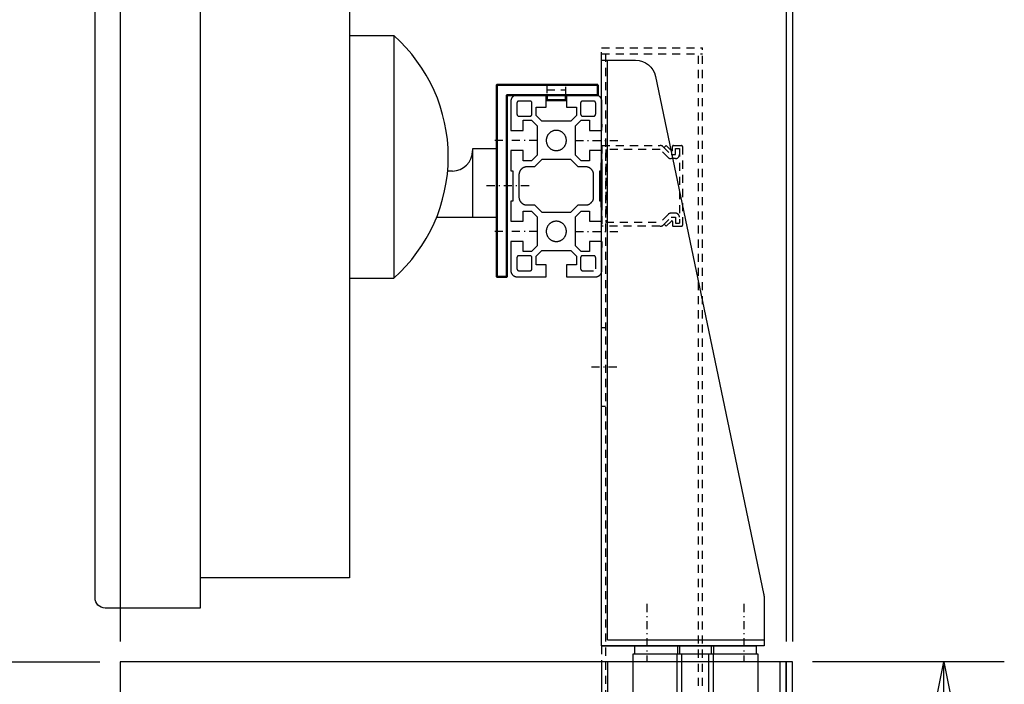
# Model space of a CAD drawing. Extents: x -10367 to -4247, y -676 to 3599.
# Tile 8 of 18: x -7486 to -6999, y 1975 to 2304. Entities that reach past the tile are written whole.
import ezdxf
from ezdxf.enums import TextEntityAlignment as Align

# ---------------------------------------------------------------- set-up
doc = ezdxf.new("R2010")
doc.units = 0
doc.header["$MEASUREMENT"] = 0
doc.linetypes.add('DASHDOT', pattern=[8.5, 4, -2, 0.5, -2])
doc.linetypes.add('HIDDEN', pattern=[7, 4, -3])
doc.layers.get('0').update_dxf_attribs({"linetype": 'CONTINUOUS'})
for name, color, linetype in [('DIM49', 4, 'CONTINUOUS'), ('LE_HIDDEN', 7, 'CONTINUOUS'), ('LE_MIDDLE', 7, 'CONTINUOUS'), ('TXT_DIM49', 2, 'CONTINUOUS')]:
    doc.layers.add(name, color=color, linetype=linetype)
doc.layers.add('LE_ALL', color=7, linetype='CONTINUOUS', lineweight=50)

# ---------------------------------------------------------------- blocks, each defined once
blk = doc.blocks.new('_D6', base_point=(-7436.7, 1986.21))
at = {"layer": 'DIM49', "color": 1}
for p, q in [((-7436.7, 2766.21), (-7436.7, 1996.21)), ((-7106.7, 2766.21), (-7106.7, 1996.21)), ((-7436.7, 2736.21), (-7406.7, 2742.21)), ((-7406.7, 2742.21), (-7406.7, 2730.21)), ((-7136.7, 2730.21), (-7136.7, 2742.21)), ((-7136.7, 2742.21), (-7106.7, 2736.21)), ((-7408.2, 2739.21), (-7420.2, 2739.21)), ((-7135.2, 2739.21), (-7123.2, 2739.21)), ((-7406.7, 2730.21), (-7436.7, 2736.21)), ((-7408.2, 2736.21), (-7435.2, 2736.21)), ((-7408.2, 2733.21), (-7420.2, 2733.21)), ((-7406.7, 2736.21), (-7136.7, 2736.21)), ((-7106.7, 2736.21), (-7136.7, 2730.21)), ((-7135.2, 2736.21), (-7108.2, 2736.21)), ((-7135.2, 2733.21), (-7123.2, 2733.21))]:
    blk.add_line(p, q, dxfattribs=at)
at = {"layer": 'TXT_DIM49', "width": 0.596}
blk.add_text('330', height=37.5, rotation=360, dxfattribs=at).set_placement((-7303.21, 2758.71), align=Align.CENTER)
blk = doc.blocks.new('_D7', base_point=(-7106.7, 1986.21))
at = {"layer": 'DIM49', "color": 1}
for p, q in [((-7106.7, 2766.21), (-7106.7, 1996.21)), ((-7103.7, 2766.21), (-7103.7, 1996.21)), ((-7106.7, 2736.21), (-7136.7, 2742.21)), ((-7136.7, 2742.21), (-7136.7, 2730.21)), ((-7073.7, 2742.21), (-7103.7, 2736.21)), ((-7073.7, 2730.21), (-7073.7, 2742.21)), ((-7135.2, 2739.21), (-7123.2, 2739.21)), ((-7075.2, 2739.21), (-7087.2, 2739.21)), ((-7136.7, 2736.21), (-7196.7, 2736.21)), ((-7136.7, 2730.21), (-7106.7, 2736.21)), ((-7135.2, 2736.21), (-7108.2, 2736.21)), ((-7135.2, 2733.21), (-7123.2, 2733.21)), ((-7106.7, 2736.21), (-7103.7, 2736.21)), ((-7103.7, 2736.21), (-7073.7, 2730.21)), ((-7075.2, 2736.21), (-7102.2, 2736.21)), ((-7075.2, 2733.21), (-7087.2, 2733.21)), ((-7073.7, 2736.21), (-7013.7, 2736.21))]:
    blk.add_line(p, q, dxfattribs=at)
at = {"layer": 'TXT_DIM49', "width": 0.596}
blk.add_text('3', height=37.5, rotation=360, dxfattribs=at).set_placement((-7034.75, 2758.71), align=Align.CENTER)
blk = doc.blocks.new('_D10', base_point=(-7436.7, 1966.61))
at = {"layer": 'DIM49', "color": 1}
blk.add_line((-8324.7, 1986.21), (-7446.7, 1986.21), dxfattribs=at)
blk = doc.blocks.new('_D11', base_point=(-7103.7, 1412.01))
at = {"layer": 'DIM49', "color": 1}
for p, q in [((-6998.7, 1986.21), (-7093.7, 1986.21)), ((-7034.7, 1956.21), (-7028.7, 1986.21)), ((-7028.7, 1986.21), (-7022.7, 1956.21)), ((-7028.7, 1957.71), (-7028.7, 1984.71)), ((-7031.7, 1957.71), (-7031.7, 1969.71)), ((-7025.7, 1957.71), (-7025.7, 1969.71)), ((-7022.7, 1956.21), (-7034.7, 1956.21)), ((-7028.7, 1442.01), (-7028.7, 1956.21)), ((-7028.7, 1412.01), (-7034.7, 1442.01)), ((-7034.7, 1442.01), (-7022.7, 1442.01)), ((-7031.7, 1440.51), (-7031.7, 1428.51)), ((-7022.7, 1442.01), (-7028.7, 1412.01)), ((-7028.7, 1440.51), (-7028.7, 1413.51)), ((-7025.7, 1440.51), (-7025.7, 1428.51)), ((-6998.7, 1412.01), (-7093.7, 1412.01))]:
    blk.add_line(p, q, dxfattribs=at)
at = {"layer": 'TXT_DIM49', "width": 0.535}
blk.add_text('574,2', height=37.5, rotation=90, dxfattribs=at).set_placement((-7051.2, 1650.93), align=Align.CENTER)

msp = doc.modelspace()

# ---------------------------------------------------------------- linework, layer by layer
for p, q in [((-7323.12, 2296.21), (-7323.12, 2176.21)), ((-7323.12, 2296.21), (-7301.12, 2296.21)), ((-7195.2, 1997.01), (-7195.2, 2284.01)), ((-7198.12, 2249.31), (-7198.12, 2254.31)), ((-7198.12, 2252.31), (-7198.12, 2250.86)), ((-7262.12, 2240.21), (-7262.12, 2206.21)), ((-7250.12, 2240.21), (-7262.12, 2240.21)), ((-7272.12, 2229.19), (-7274.43, 2229.19)), ((-7262.12, 2206.21), (-7279.95, 2206.21)), ((-7250.12, 2206.21), (-7262.12, 2206.21)), ((-7195.2, 1997.01), (-7117.7, 1997.01)), ((-7198.2, 1994.01), (-7121.6, 1994.01)), ((-7181.8, 1990.01), (-7181.8, 1994.01)), ((-7160.63, 1994.01), (-7160.63, 1990.01)), ((-7159.57, 1994.01), (-7159.57, 1990.01)), ((-7143.83, 1994.01), (-7143.83, 1990.01)), ((-7142.76, 1994.01), (-7142.76, 1990.01)), ((-7121.6, 1994.01), (-7121.6, 1990.01)), ((-7195.2, 1986.21), (-7195.2, 1415.01)), ((-7160.7, 1433.51), (-7160.7, 1990.01)), ((-7158.4, 1433.51), (-7158.4, 1990.01)), ((-7144.99, 1433.51), (-7144.99, 1990.01)), ((-7142.7, 1433.51), (-7142.7, 1990.01)), ((-7109.7, 1415.01), (-7109.7, 1986.21))]:
    msp.add_line(p, q)
for points in [[(-7449.12, 2454.61, -0.414214), (-7444.12, 2459.61), (-7397.12, 2459.61), (-7397.12, 2012.81), (-7444.12, 2012.81, -0.414214), (-7449.12, 2017.81), (-7449.12, 2454.61)], [(-7323.12, 2176.21), (-7301.12, 2176.21, 0.45), (-7301.12, 2296.21), (-7301.12, 2176.21)], [(-7117.7, 2017.97), (-7117.7, 1994.01), (-7198.2, 1994.01), (-7198.2, 2284.01), (-7181.32, 2284.01, -0.35496), (-7171.53, 2276.06), (-7117.91, 2020.02, -0.051658), (-7117.7, 2017.97)], [(-7198.2, 1986.21), (-7198.2, 1412.01), (-7106.7, 1412.01), (-7106.7, 1986.21), (-7106.7, 1361.21), (-7463.46, 1403.44, -0.380108), (-7476.7, 1418.34), (-7476.7, 1466.61), (-7106.7, 1466.61)]]:
    msp.add_lwpolyline(points, format="xyb")
for points in [[(-7397.12, 2444.61), (-7323.12, 2444.61), (-7323.12, 2027.81), (-7397.12, 2027.81)], [(-7240.12, 2266.81), (-7240.26, 2266.81), (-7240.39, 2266.8), (-7240.52, 2266.78), (-7240.66, 2266.76), (-7240.79, 2266.73), (-7240.92, 2266.7), (-7241.05, 2266.66), (-7241.18, 2266.62), (-7241.3, 2266.57), (-7241.42, 2266.51), (-7241.54, 2266.45), (-7241.66, 2266.39), (-7241.77, 2266.31), (-7241.88, 2266.24), (-7241.99, 2266.16), (-7242.09, 2266.07), (-7242.19, 2265.98), (-7242.29, 2265.88), (-7242.38, 2265.78), (-7242.47, 2265.68), (-7242.55, 2265.57), (-7242.62, 2265.46), (-7242.7, 2265.35), (-7242.76, 2265.23), (-7242.82, 2265.11), (-7242.88, 2264.99), (-7242.93, 2264.86), (-7242.97, 2264.74), (-7243.01, 2264.61), (-7243.05, 2264.48), (-7243.07, 2264.35), (-7243.09, 2264.21), (-7243.11, 2264.08), (-7243.12, 2263.94), (-7243.12, 2263.81), (-7243.12, 2249.31), (-7237.12, 2249.31), (-7237.12, 2254.36), (-7232.92, 2254.36), (-7230.12, 2251.56), (-7230.12, 2237.06), (-7232.92, 2234.26), (-7237.12, 2234.26), (-7237.12, 2239.31), (-7243.12, 2239.31), (-7243.12, 2229.31), (-7242.12, 2229.31), (-7242.12, 2214.31), (-7243.12, 2214.31), (-7243.12, 2204.31), (-7237.12, 2204.31), (-7237.12, 2209.36), (-7232.92, 2209.36), (-7230.12, 2206.56), (-7230.12, 2192.06), (-7232.92, 2189.26), (-7237.12, 2189.26), (-7237.12, 2194.31), (-7243.12, 2194.31), (-7243.12, 2179.81), (-7243.12, 2179.68), (-7243.11, 2179.54), (-7243.09, 2179.41), (-7243.07, 2179.27), (-7243.05, 2179.14), (-7243.01, 2179.01), (-7242.97, 2178.88), (-7242.93, 2178.76), (-7242.88, 2178.63), (-7242.82, 2178.51), (-7242.76, 2178.39), (-7242.7, 2178.27), (-7242.62, 2178.16), (-7242.55, 2178.05), (-7242.47, 2177.94), (-7242.38, 2177.84), (-7242.29, 2177.74), (-7242.19, 2177.64), (-7242.09, 2177.55), (-7241.99, 2177.46), (-7241.88, 2177.38), (-7241.77, 2177.31), (-7241.66, 2177.23), (-7241.54, 2177.17), (-7241.42, 2177.11), (-7241.3, 2177.05), (-7241.18, 2177), (-7241.05, 2176.96), (-7240.92, 2176.92), (-7240.79, 2176.89), (-7240.66, 2176.86), (-7240.52, 2176.84), (-7240.39, 2176.82), (-7240.26, 2176.81), (-7240.12, 2176.81), (-7225.62, 2176.81), (-7225.62, 2182.81), (-7230.67, 2182.81), (-7230.67, 2187.01), (-7227.87, 2189.81), (-7213.37, 2189.81), (-7210.57, 2187.01), (-7210.57, 2182.81), (-7215.62, 2182.81), (-7215.62, 2176.81), (-7201.12, 2176.81), (-7200.99, 2176.81), (-7200.85, 2176.82), (-7200.72, 2176.84), (-7200.59, 2176.86), (-7200.45, 2176.89), (-7200.32, 2176.92), (-7200.19, 2176.96), (-7200.07, 2177), (-7199.94, 2177.05), (-7199.82, 2177.11), (-7199.7, 2177.17), (-7199.58, 2177.23), (-7199.47, 2177.31), (-7199.36, 2177.38), (-7199.25, 2177.46), (-7199.15, 2177.55), (-7199.05, 2177.64), (-7198.95, 2177.74), (-7198.86, 2177.84), (-7198.78, 2177.94), (-7198.69, 2178.05), (-7198.62, 2178.16), (-7198.55, 2178.27), (-7198.48, 2178.39), (-7198.42, 2178.51), (-7198.36, 2178.63), (-7198.31, 2178.76), (-7198.27, 2178.88), (-7198.23, 2179.01), (-7198.2, 2179.14), (-7198.17, 2179.27), (-7198.15, 2179.41), (-7198.13, 2179.54), (-7198.12, 2179.68), (-7198.12, 2179.81), (-7198.12, 2194.31), (-7204.12, 2194.31), (-7204.12, 2189.26), (-7208.32, 2189.26), (-7211.12, 2192.06), (-7211.12, 2206.56), (-7208.32, 2209.36), (-7204.12, 2209.36), (-7204.12, 2204.31), (-7198.12, 2204.31), (-7198.12, 2214.31), (-7199.12, 2214.31), (-7199.12, 2229.31), (-7198.12, 2229.31), (-7198.12, 2239.31), (-7204.12, 2239.31), (-7204.12, 2234.26), (-7208.32, 2234.26), (-7211.12, 2237.06), (-7211.12, 2251.56), (-7208.32, 2254.36), (-7204.12, 2254.36), (-7204.12, 2249.31), (-7198.12, 2249.31), (-7198.12, 2263.81), (-7198.12, 2263.94), (-7198.13, 2264.08), (-7198.15, 2264.21), (-7198.17, 2264.35), (-7198.2, 2264.48), (-7198.23, 2264.61), (-7198.27, 2264.74), (-7198.31, 2264.86), (-7198.36, 2264.99), (-7198.42, 2265.11), (-7198.48, 2265.23), (-7198.55, 2265.35), (-7198.62, 2265.46), (-7198.69, 2265.57), (-7198.78, 2265.68), (-7198.86, 2265.78), (-7198.95, 2265.88), (-7199.05, 2265.98), (-7199.15, 2266.07), (-7199.25, 2266.16), (-7199.36, 2266.24), (-7199.47, 2266.31), (-7199.58, 2266.39), (-7199.7, 2266.45), (-7199.82, 2266.51), (-7199.94, 2266.57), (-7200.07, 2266.62), (-7200.19, 2266.66), (-7200.32, 2266.7), (-7200.45, 2266.73), (-7200.59, 2266.76), (-7200.72, 2266.78), (-7200.85, 2266.8), (-7200.99, 2266.81), (-7201.12, 2266.81), (-7215.62, 2266.81), (-7215.62, 2260.81), (-7210.57, 2260.81), (-7210.57, 2256.61), (-7213.37, 2253.81), (-7227.87, 2253.81), (-7230.67, 2256.61), (-7230.67, 2260.81), (-7225.62, 2260.81), (-7225.62, 2266.81), (-7240.21, 2266.81)], [(-7233.67, 2256.36), (-7233.63, 2256.36), (-7233.58, 2256.36), (-7233.54, 2256.37), (-7233.49, 2256.38), (-7233.45, 2256.38), (-7233.41, 2256.4), (-7233.36, 2256.41), (-7233.32, 2256.42), (-7233.28, 2256.44), (-7233.24, 2256.46), (-7233.2, 2256.48), (-7233.16, 2256.5), (-7233.12, 2256.53), (-7233.08, 2256.55), (-7233.05, 2256.58), (-7233.01, 2256.61), (-7232.98, 2256.64), (-7232.95, 2256.67), (-7232.92, 2256.7), (-7232.89, 2256.74), (-7232.86, 2256.77), (-7232.84, 2256.81), (-7232.81, 2256.85), (-7232.79, 2256.89), (-7232.77, 2256.93), (-7232.75, 2256.97), (-7232.73, 2257.01), (-7232.72, 2257.05), (-7232.71, 2257.09), (-7232.7, 2257.14), (-7232.69, 2257.18), (-7232.68, 2257.23), (-7232.68, 2257.27), (-7232.67, 2257.31), (-7232.67, 2257.36), (-7232.67, 2262.81), (-7232.67, 2262.85), (-7232.68, 2262.9), (-7232.68, 2262.94), (-7232.69, 2262.99), (-7232.7, 2263.03), (-7232.71, 2263.08), (-7232.72, 2263.12), (-7232.73, 2263.16), (-7232.75, 2263.2), (-7232.77, 2263.24), (-7232.79, 2263.28), (-7232.81, 2263.32), (-7232.84, 2263.36), (-7232.86, 2263.4), (-7232.89, 2263.43), (-7232.92, 2263.47), (-7232.95, 2263.5), (-7232.98, 2263.53), (-7233.01, 2263.56), (-7233.05, 2263.59), (-7233.08, 2263.62), (-7233.12, 2263.64), (-7233.16, 2263.67), (-7233.2, 2263.69), (-7233.24, 2263.71), (-7233.28, 2263.73), (-7233.32, 2263.75), (-7233.36, 2263.76), (-7233.41, 2263.77), (-7233.45, 2263.78), (-7233.49, 2263.79), (-7233.54, 2263.8), (-7233.58, 2263.81), (-7233.63, 2263.81), (-7233.67, 2263.81), (-7239.12, 2263.81), (-7239.17, 2263.81), (-7239.21, 2263.81), (-7239.26, 2263.8), (-7239.3, 2263.79), (-7239.34, 2263.78), (-7239.39, 2263.77), (-7239.43, 2263.76), (-7239.47, 2263.75), (-7239.51, 2263.73), (-7239.56, 2263.71), (-7239.6, 2263.69), (-7239.63, 2263.67), (-7239.67, 2263.64), (-7239.71, 2263.62), (-7239.74, 2263.59), (-7239.78, 2263.56), (-7239.81, 2263.53), (-7239.84, 2263.5), (-7239.87, 2263.47), (-7239.9, 2263.43), (-7239.93, 2263.4), (-7239.96, 2263.36), (-7239.98, 2263.32), (-7240, 2263.28), (-7240.02, 2263.24), (-7240.04, 2263.2), (-7240.06, 2263.16), (-7240.07, 2263.12), (-7240.09, 2263.08), (-7240.1, 2263.03), (-7240.11, 2262.99), (-7240.11, 2262.94), (-7240.12, 2262.9), (-7240.12, 2262.85), (-7240.12, 2262.81), (-7240.12, 2257.36), (-7240.12, 2257.31), (-7240.12, 2257.27), (-7240.11, 2257.23), (-7240.11, 2257.18), (-7240.1, 2257.14), (-7240.09, 2257.09), (-7240.07, 2257.05), (-7240.06, 2257.01), (-7240.04, 2256.97), (-7240.02, 2256.93), (-7240, 2256.89), (-7239.98, 2256.85), (-7239.96, 2256.81), (-7239.93, 2256.77), (-7239.9, 2256.74), (-7239.87, 2256.7), (-7239.84, 2256.67), (-7239.81, 2256.64), (-7239.78, 2256.61), (-7239.74, 2256.58), (-7239.71, 2256.55), (-7239.67, 2256.53), (-7239.63, 2256.5), (-7239.6, 2256.48), (-7239.56, 2256.46), (-7239.51, 2256.44), (-7239.47, 2256.42), (-7239.43, 2256.41), (-7239.39, 2256.4), (-7239.34, 2256.38), (-7239.3, 2256.38), (-7239.26, 2256.37), (-7239.21, 2256.36), (-7239.17, 2256.36), (-7239.12, 2256.36), (-7233.67, 2256.36)], [(-7202.12, 2256.36), (-7202.08, 2256.36), (-7202.03, 2256.36), (-7201.99, 2256.37), (-7201.94, 2256.38), (-7201.9, 2256.38), (-7201.86, 2256.4), (-7201.81, 2256.41), (-7201.77, 2256.42), (-7201.73, 2256.44), (-7201.69, 2256.46), (-7201.65, 2256.48), (-7201.61, 2256.5), (-7201.57, 2256.53), (-7201.53, 2256.55), (-7201.5, 2256.58), (-7201.46, 2256.61), (-7201.43, 2256.64), (-7201.4, 2256.67), (-7201.37, 2256.7), (-7201.34, 2256.74), (-7201.31, 2256.77), (-7201.29, 2256.81), (-7201.26, 2256.85), (-7201.24, 2256.89), (-7201.22, 2256.93), (-7201.2, 2256.97), (-7201.18, 2257.01), (-7201.17, 2257.05), (-7201.16, 2257.09), (-7201.15, 2257.14), (-7201.14, 2257.18), (-7201.13, 2257.23), (-7201.13, 2257.27), (-7201.12, 2257.31), (-7201.12, 2257.36), (-7201.12, 2262.81), (-7201.12, 2262.85), (-7201.13, 2262.9), (-7201.13, 2262.94), (-7201.14, 2262.99), (-7201.15, 2263.03), (-7201.16, 2263.08), (-7201.17, 2263.12), (-7201.18, 2263.16), (-7201.2, 2263.2), (-7201.22, 2263.24), (-7201.24, 2263.28), (-7201.26, 2263.32), (-7201.29, 2263.36), (-7201.31, 2263.4), (-7201.34, 2263.43), (-7201.37, 2263.47), (-7201.4, 2263.5), (-7201.43, 2263.53), (-7201.46, 2263.56), (-7201.5, 2263.59), (-7201.53, 2263.62), (-7201.57, 2263.64), (-7201.61, 2263.67), (-7201.65, 2263.69), (-7201.69, 2263.71), (-7201.73, 2263.73), (-7201.77, 2263.75), (-7201.81, 2263.76), (-7201.86, 2263.77), (-7201.9, 2263.78), (-7201.94, 2263.79), (-7201.99, 2263.8), (-7202.03, 2263.81), (-7202.08, 2263.81), (-7202.12, 2263.81), (-7207.57, 2263.81), (-7207.62, 2263.81), (-7207.66, 2263.81), (-7207.71, 2263.8), (-7207.75, 2263.79), (-7207.79, 2263.78), (-7207.84, 2263.77), (-7207.88, 2263.76), (-7207.92, 2263.75), (-7207.96, 2263.73), (-7208.01, 2263.71), (-7208.05, 2263.69), (-7208.08, 2263.67), (-7208.12, 2263.64), (-7208.16, 2263.62), (-7208.19, 2263.59), (-7208.23, 2263.56), (-7208.26, 2263.53), (-7208.29, 2263.5), (-7208.32, 2263.47), (-7208.35, 2263.43), (-7208.38, 2263.4), (-7208.41, 2263.36), (-7208.43, 2263.32), (-7208.45, 2263.28), (-7208.47, 2263.24), (-7208.49, 2263.2), (-7208.51, 2263.16), (-7208.52, 2263.12), (-7208.54, 2263.08), (-7208.55, 2263.03), (-7208.56, 2262.99), (-7208.56, 2262.94), (-7208.57, 2262.9), (-7208.57, 2262.85), (-7208.57, 2262.81), (-7208.57, 2257.36), (-7208.57, 2257.31), (-7208.57, 2257.27), (-7208.56, 2257.23), (-7208.56, 2257.18), (-7208.55, 2257.14), (-7208.54, 2257.09), (-7208.52, 2257.05), (-7208.51, 2257.01), (-7208.49, 2256.97), (-7208.47, 2256.93), (-7208.45, 2256.89), (-7208.43, 2256.85), (-7208.41, 2256.81), (-7208.38, 2256.77), (-7208.35, 2256.74), (-7208.32, 2256.7), (-7208.29, 2256.67), (-7208.26, 2256.64), (-7208.23, 2256.61), (-7208.19, 2256.58), (-7208.16, 2256.55), (-7208.12, 2256.53), (-7208.08, 2256.5), (-7208.05, 2256.48), (-7208.01, 2256.46), (-7207.96, 2256.44), (-7207.92, 2256.42), (-7207.88, 2256.41), (-7207.84, 2256.4), (-7207.79, 2256.38), (-7207.75, 2256.38), (-7207.71, 2256.37), (-7207.66, 2256.36), (-7207.62, 2256.36), (-7207.57, 2256.36), (-7202.12, 2256.36)], [(-7220.62, 2249.31), (-7220.86, 2249.3), (-7221.09, 2249.29), (-7221.32, 2249.26), (-7221.55, 2249.22), (-7221.78, 2249.17), (-7222.01, 2249.11), (-7222.23, 2249.04), (-7222.45, 2248.96), (-7222.67, 2248.87), (-7222.88, 2248.77), (-7223.09, 2248.66), (-7223.29, 2248.54), (-7223.48, 2248.41), (-7223.67, 2248.27), (-7223.86, 2248.12), (-7224.03, 2247.97), (-7224.2, 2247.8), (-7224.36, 2247.63), (-7224.51, 2247.45), (-7224.65, 2247.27), (-7224.79, 2247.08), (-7224.91, 2246.88), (-7225.03, 2246.67), (-7225.13, 2246.46), (-7225.23, 2246.25), (-7225.32, 2246.03), (-7225.39, 2245.81), (-7225.46, 2245.59), (-7225.51, 2245.36), (-7225.55, 2245.13), (-7225.59, 2244.89), (-7225.61, 2244.66), (-7225.62, 2244.43), (-7225.62, 2244.19), (-7225.61, 2243.96), (-7225.59, 2243.73), (-7225.55, 2243.49), (-7225.51, 2243.26), (-7225.46, 2243.03), (-7225.39, 2242.81), (-7225.32, 2242.59), (-7225.23, 2242.37), (-7225.13, 2242.16), (-7225.03, 2241.95), (-7224.91, 2241.74), (-7224.79, 2241.54), (-7224.65, 2241.35), (-7224.51, 2241.17), (-7224.36, 2240.99), (-7224.2, 2240.82), (-7224.03, 2240.65), (-7223.86, 2240.5), (-7223.67, 2240.35), (-7223.48, 2240.21), (-7223.29, 2240.08), (-7223.09, 2239.96), (-7222.88, 2239.85), (-7222.67, 2239.75), (-7222.45, 2239.66), (-7222.23, 2239.58), (-7222.01, 2239.51), (-7221.78, 2239.45), (-7221.55, 2239.4), (-7221.32, 2239.36), (-7221.09, 2239.33), (-7220.86, 2239.32), (-7220.39, 2239.32), (-7220.15, 2239.33), (-7219.92, 2239.36), (-7219.69, 2239.4), (-7219.46, 2239.45), (-7219.23, 2239.51), (-7219.01, 2239.58), (-7218.79, 2239.66), (-7218.57, 2239.75), (-7218.36, 2239.85), (-7218.16, 2239.96), (-7217.95, 2240.08), (-7217.76, 2240.21), (-7217.57, 2240.35), (-7217.39, 2240.5), (-7217.21, 2240.65), (-7217.04, 2240.82), (-7216.88, 2240.99), (-7216.73, 2241.17), (-7216.59, 2241.35), (-7216.46, 2241.54), (-7216.33, 2241.74), (-7216.22, 2241.95), (-7216.11, 2242.16), (-7216.01, 2242.37), (-7215.93, 2242.59), (-7215.85, 2242.81), (-7215.79, 2243.03), (-7215.73, 2243.26), (-7215.69, 2243.49), (-7215.66, 2243.73), (-7215.63, 2243.96), (-7215.62, 2244.19), (-7215.62, 2244.43), (-7215.63, 2244.66), (-7215.66, 2244.89), (-7215.69, 2245.13), (-7215.73, 2245.36), (-7215.79, 2245.59), (-7215.85, 2245.81), (-7215.93, 2246.03), (-7216.01, 2246.25), (-7216.11, 2246.46), (-7216.22, 2246.67), (-7216.33, 2246.88), (-7216.46, 2247.08), (-7216.59, 2247.27), (-7216.73, 2247.45), (-7216.88, 2247.63), (-7217.04, 2247.8), (-7217.21, 2247.97), (-7217.39, 2248.12), (-7217.57, 2248.27), (-7217.76, 2248.41), (-7217.95, 2248.54), (-7218.16, 2248.66), (-7218.36, 2248.77), (-7218.57, 2248.87), (-7218.79, 2248.96), (-7219.01, 2249.04), (-7219.23, 2249.11), (-7219.46, 2249.17), (-7219.69, 2249.22), (-7219.92, 2249.26), (-7220.15, 2249.29), (-7220.39, 2249.3), (-7220.62, 2249.31)], [(-7231.4, 2231.26), (-7235.12, 2231.26), (-7235.3, 2231.26), (-7235.48, 2231.24), (-7235.66, 2231.22), (-7235.84, 2231.2), (-7236.01, 2231.16), (-7236.19, 2231.12), (-7236.36, 2231.06), (-7236.53, 2231), (-7236.69, 2230.94), (-7236.86, 2230.86), (-7237.02, 2230.78), (-7237.17, 2230.69), (-7237.32, 2230.6), (-7237.47, 2230.5), (-7237.62, 2230.39), (-7237.75, 2230.27), (-7237.89, 2230.15), (-7238.01, 2230.02), (-7238.13, 2229.89), (-7238.25, 2229.75), (-7238.36, 2229.61), (-7238.46, 2229.46), (-7238.55, 2229.31), (-7238.64, 2229.16), (-7238.73, 2229), (-7238.8, 2228.83), (-7238.87, 2228.67), (-7238.93, 2228.5), (-7238.98, 2228.32), (-7239.02, 2228.15), (-7239.06, 2227.97), (-7239.08, 2227.8), (-7239.11, 2227.62), (-7239.12, 2227.44), (-7239.12, 2227.26), (-7239.12, 2216.36), (-7239.12, 2216.18), (-7239.11, 2216), (-7239.08, 2215.82), (-7239.06, 2215.65), (-7239.02, 2215.47), (-7238.98, 2215.3), (-7238.93, 2215.12), (-7238.87, 2214.95), (-7238.8, 2214.79), (-7238.73, 2214.62), (-7238.64, 2214.46), (-7238.55, 2214.31), (-7238.46, 2214.16), (-7238.36, 2214.01), (-7238.25, 2213.87), (-7238.13, 2213.73), (-7238.01, 2213.6), (-7237.89, 2213.47), (-7237.75, 2213.35), (-7237.62, 2213.23), (-7237.47, 2213.12), (-7237.32, 2213.02), (-7237.17, 2212.93), (-7237.02, 2212.84), (-7236.86, 2212.76), (-7236.69, 2212.68), (-7236.53, 2212.61), (-7236.36, 2212.56), (-7236.19, 2212.5), (-7236.01, 2212.46), (-7235.84, 2212.42), (-7235.66, 2212.4), (-7235.48, 2212.38), (-7235.3, 2212.36), (-7235.12, 2212.36), (-7231.4, 2212.36), (-7227.85, 2208.81), (-7213.4, 2208.81), (-7209.85, 2212.36), (-7206.12, 2212.36), (-7205.94, 2212.36), (-7205.76, 2212.38), (-7205.58, 2212.4), (-7205.41, 2212.42), (-7205.23, 2212.46), (-7205.06, 2212.5), (-7204.89, 2212.56), (-7204.72, 2212.61), (-7204.55, 2212.68), (-7204.39, 2212.76), (-7204.23, 2212.84), (-7204.07, 2212.93), (-7203.92, 2213.02), (-7203.77, 2213.12), (-7203.63, 2213.23), (-7203.49, 2213.35), (-7203.36, 2213.47), (-7203.23, 2213.6), (-7203.11, 2213.73), (-7202.99, 2213.87), (-7202.89, 2214.01), (-7202.78, 2214.16), (-7202.69, 2214.31), (-7202.6, 2214.46), (-7202.52, 2214.62), (-7202.44, 2214.79), (-7202.38, 2214.95), (-7202.32, 2215.12), (-7202.27, 2215.3), (-7202.22, 2215.47), (-7202.19, 2215.65), (-7202.16, 2215.82), (-7202.14, 2216), (-7202.13, 2216.18), (-7202.12, 2216.36), (-7202.12, 2227.26), (-7202.13, 2227.44), (-7202.14, 2227.62), (-7202.16, 2227.8), (-7202.19, 2227.97), (-7202.22, 2228.15), (-7202.27, 2228.32), (-7202.32, 2228.5), (-7202.38, 2228.67), (-7202.44, 2228.83), (-7202.52, 2229), (-7202.6, 2229.16), (-7202.69, 2229.31), (-7202.78, 2229.46), (-7202.89, 2229.61), (-7202.99, 2229.75), (-7203.11, 2229.89), (-7203.23, 2230.02), (-7203.36, 2230.15), (-7203.49, 2230.27), (-7203.63, 2230.39), (-7203.77, 2230.5), (-7203.92, 2230.6), (-7204.07, 2230.69), (-7204.23, 2230.78), (-7204.39, 2230.86), (-7204.55, 2230.94), (-7204.72, 2231), (-7204.89, 2231.06), (-7205.06, 2231.12), (-7205.23, 2231.16), (-7205.41, 2231.2), (-7205.58, 2231.22), (-7205.76, 2231.24), (-7205.94, 2231.26), (-7206.12, 2231.26), (-7209.85, 2231.26), (-7213.4, 2234.81), (-7227.85, 2234.81), (-7231.4, 2231.26)], [(-7220.62, 2204.31), (-7220.86, 2204.3), (-7221.09, 2204.29), (-7221.32, 2204.26), (-7221.55, 2204.22), (-7221.78, 2204.17), (-7222.01, 2204.11), (-7222.23, 2204.04), (-7222.45, 2203.96), (-7222.67, 2203.87), (-7222.88, 2203.77), (-7223.09, 2203.66), (-7223.29, 2203.54), (-7223.48, 2203.41), (-7223.67, 2203.27), (-7223.86, 2203.12), (-7224.03, 2202.97), (-7224.2, 2202.8), (-7224.36, 2202.63), (-7224.51, 2202.45), (-7224.65, 2202.27), (-7224.79, 2202.08), (-7224.91, 2201.88), (-7225.03, 2201.67), (-7225.13, 2201.46), (-7225.23, 2201.25), (-7225.32, 2201.03), (-7225.39, 2200.81), (-7225.46, 2200.59), (-7225.51, 2200.36), (-7225.55, 2200.13), (-7225.59, 2199.89), (-7225.61, 2199.66), (-7225.62, 2199.43), (-7225.62, 2199.19), (-7225.61, 2198.96), (-7225.59, 2198.73), (-7225.55, 2198.49), (-7225.51, 2198.26), (-7225.46, 2198.03), (-7225.39, 2197.81), (-7225.32, 2197.59), (-7225.23, 2197.37), (-7225.13, 2197.16), (-7225.03, 2196.95), (-7224.91, 2196.74), (-7224.79, 2196.54), (-7224.65, 2196.35), (-7224.51, 2196.17), (-7224.36, 2195.99), (-7224.2, 2195.82), (-7224.03, 2195.65), (-7223.86, 2195.5), (-7223.67, 2195.35), (-7223.48, 2195.21), (-7223.29, 2195.08), (-7223.09, 2194.96), (-7222.88, 2194.85), (-7222.67, 2194.75), (-7222.45, 2194.66), (-7222.23, 2194.58), (-7222.01, 2194.51), (-7221.78, 2194.45), (-7221.55, 2194.4), (-7221.32, 2194.36), (-7221.09, 2194.33), (-7220.86, 2194.32), (-7220.62, 2194.31), (-7220.39, 2194.32), (-7220.15, 2194.33), (-7219.92, 2194.36), (-7219.69, 2194.4), (-7219.46, 2194.45), (-7219.23, 2194.51), (-7219.01, 2194.58), (-7218.79, 2194.66), (-7218.57, 2194.75), (-7218.36, 2194.85), (-7218.16, 2194.96), (-7217.95, 2195.08), (-7217.76, 2195.21), (-7217.57, 2195.35), (-7217.39, 2195.5), (-7217.21, 2195.65), (-7217.04, 2195.82), (-7216.88, 2195.99), (-7216.73, 2196.17), (-7216.59, 2196.35), (-7216.46, 2196.54), (-7216.33, 2196.74), (-7216.22, 2196.95), (-7216.11, 2197.16), (-7216.01, 2197.37), (-7215.93, 2197.59), (-7215.85, 2197.81), (-7215.79, 2198.03), (-7215.73, 2198.26), (-7215.69, 2198.49), (-7215.66, 2198.73), (-7215.63, 2198.96), (-7215.62, 2199.19), (-7215.62, 2199.43), (-7215.63, 2199.66), (-7215.66, 2199.89), (-7215.69, 2200.13), (-7215.73, 2200.36), (-7215.79, 2200.59), (-7215.85, 2200.81), (-7215.93, 2201.03), (-7216.01, 2201.25), (-7216.11, 2201.46), (-7216.22, 2201.67), (-7216.33, 2201.88), (-7216.46, 2202.08), (-7216.59, 2202.27), (-7216.73, 2202.45), (-7216.88, 2202.63), (-7217.04, 2202.8), (-7217.21, 2202.97), (-7217.39, 2203.12), (-7217.57, 2203.27), (-7217.76, 2203.41), (-7217.95, 2203.54), (-7218.16, 2203.66), (-7218.36, 2203.77), (-7218.57, 2203.87), (-7218.79, 2203.96), (-7219.01, 2204.04), (-7219.23, 2204.11), (-7219.46, 2204.17), (-7219.69, 2204.22), (-7219.92, 2204.26), (-7220.15, 2204.29), (-7220.39, 2204.3), (-7220.62, 2204.31)], [(-7198.12, 2189.31), (-7198.12, 2194.31), (-7198.12, 2191.31)], [(-7239.12, 2187.26), (-7239.17, 2187.26), (-7239.21, 2187.26), (-7239.26, 2187.25), (-7239.3, 2187.24), (-7239.34, 2187.23), (-7239.39, 2187.22), (-7239.43, 2187.21), (-7239.47, 2187.2), (-7239.51, 2187.18), (-7239.56, 2187.16), (-7239.6, 2187.14), (-7239.63, 2187.12), (-7239.67, 2187.09), (-7239.71, 2187.07), (-7239.74, 2187.04), (-7239.78, 2187.01), (-7239.81, 2186.98), (-7239.84, 2186.95), (-7239.87, 2186.92), (-7239.9, 2186.88), (-7239.93, 2186.85), (-7239.96, 2186.81), (-7239.98, 2186.77), (-7240, 2186.73), (-7240.02, 2186.69), (-7240.04, 2186.65), (-7240.06, 2186.61), (-7240.07, 2186.57), (-7240.09, 2186.53), (-7240.1, 2186.48), (-7240.11, 2186.44), (-7240.11, 2186.39), (-7240.12, 2186.35), (-7240.12, 2186.3), (-7240.12, 2186.26), (-7240.12, 2180.81), (-7240.12, 2180.76), (-7240.12, 2180.72), (-7240.11, 2180.68), (-7240.11, 2180.63), (-7240.1, 2180.59), (-7240.09, 2180.54), (-7240.07, 2180.5), (-7240.06, 2180.46), (-7240.04, 2180.42), (-7240.02, 2180.38), (-7240, 2180.34), (-7239.98, 2180.3), (-7239.96, 2180.26), (-7239.93, 2180.22), (-7239.9, 2180.19), (-7239.87, 2180.15), (-7239.84, 2180.12), (-7239.81, 2180.09), (-7239.78, 2180.06), (-7239.74, 2180.03), (-7239.71, 2180), (-7239.67, 2179.98), (-7239.63, 2179.95), (-7239.6, 2179.93), (-7239.56, 2179.91), (-7239.51, 2179.89), (-7239.47, 2179.87), (-7239.43, 2179.86), (-7239.39, 2179.85), (-7239.34, 2179.83), (-7239.3, 2179.83), (-7239.26, 2179.82), (-7239.21, 2179.81), (-7239.17, 2179.81), (-7239.12, 2179.81), (-7233.67, 2179.81), (-7233.63, 2179.81), (-7233.58, 2179.81), (-7233.54, 2179.82), (-7233.49, 2179.83), (-7233.45, 2179.83), (-7233.41, 2179.85), (-7233.36, 2179.86), (-7233.32, 2179.87), (-7233.28, 2179.89), (-7233.24, 2179.91), (-7233.2, 2179.93), (-7233.16, 2179.95), (-7233.12, 2179.98), (-7233.08, 2180), (-7233.05, 2180.03), (-7233.01, 2180.06), (-7232.98, 2180.09), (-7232.95, 2180.12), (-7232.92, 2180.15), (-7232.89, 2180.19), (-7232.86, 2180.22), (-7232.84, 2180.26), (-7232.81, 2180.3), (-7232.79, 2180.34), (-7232.77, 2180.38), (-7232.75, 2180.42), (-7232.73, 2180.46), (-7232.72, 2180.5), (-7232.71, 2180.54), (-7232.7, 2180.59), (-7232.69, 2180.63), (-7232.68, 2180.68), (-7232.68, 2180.72), (-7232.67, 2180.76), (-7232.67, 2180.81), (-7232.67, 2186.26), (-7232.67, 2186.3), (-7232.68, 2186.35), (-7232.68, 2186.39), (-7232.69, 2186.44), (-7232.7, 2186.48), (-7232.71, 2186.53), (-7232.72, 2186.57), (-7232.73, 2186.61), (-7232.75, 2186.65), (-7232.77, 2186.69), (-7232.79, 2186.73), (-7232.81, 2186.77), (-7232.84, 2186.81), (-7232.86, 2186.85), (-7232.89, 2186.88), (-7232.92, 2186.92), (-7232.95, 2186.95), (-7232.98, 2186.98), (-7233.01, 2187.01), (-7233.05, 2187.04), (-7233.08, 2187.07), (-7233.12, 2187.09), (-7233.16, 2187.12), (-7233.2, 2187.14), (-7233.24, 2187.16), (-7233.28, 2187.18), (-7233.32, 2187.2), (-7233.36, 2187.21), (-7233.41, 2187.22), (-7233.45, 2187.23), (-7233.49, 2187.24), (-7233.54, 2187.25), (-7233.58, 2187.26), (-7233.63, 2187.26), (-7233.67, 2187.26), (-7239.12, 2187.26)], [(-7201.12, 2180.81), (-7201.12, 2186.26), (-7201.12, 2186.3), (-7201.13, 2186.35), (-7201.13, 2186.39), (-7201.14, 2186.44), (-7201.15, 2186.48), (-7201.16, 2186.53), (-7201.17, 2186.57), (-7201.18, 2186.61), (-7201.2, 2186.65), (-7201.22, 2186.69), (-7201.24, 2186.73), (-7201.26, 2186.77), (-7201.29, 2186.81), (-7201.31, 2186.85), (-7201.34, 2186.88), (-7201.37, 2186.92), (-7201.4, 2186.95), (-7201.43, 2186.98), (-7201.46, 2187.01), (-7201.5, 2187.04), (-7201.53, 2187.07), (-7201.57, 2187.09), (-7201.61, 2187.12), (-7201.65, 2187.14), (-7201.69, 2187.16), (-7201.73, 2187.18), (-7201.77, 2187.2), (-7201.81, 2187.21), (-7201.86, 2187.22), (-7201.9, 2187.23), (-7201.94, 2187.24), (-7201.99, 2187.25), (-7202.03, 2187.26), (-7202.08, 2187.26), (-7202.12, 2187.26), (-7207.57, 2187.26), (-7207.62, 2187.26), (-7207.66, 2187.26), (-7207.71, 2187.25), (-7207.75, 2187.24), (-7207.79, 2187.23), (-7207.84, 2187.22), (-7207.88, 2187.21), (-7207.92, 2187.2), (-7207.96, 2187.18), (-7208.01, 2187.16), (-7208.05, 2187.14), (-7208.08, 2187.12), (-7208.12, 2187.09), (-7208.16, 2187.07), (-7208.19, 2187.04), (-7208.23, 2187.01), (-7208.26, 2186.98), (-7208.29, 2186.95), (-7208.32, 2186.92), (-7208.35, 2186.88), (-7208.38, 2186.85), (-7208.41, 2186.81), (-7208.43, 2186.77), (-7208.45, 2186.73), (-7208.47, 2186.69), (-7208.49, 2186.65), (-7208.51, 2186.61), (-7208.52, 2186.57), (-7208.54, 2186.53), (-7208.55, 2186.48), (-7208.56, 2186.44), (-7208.56, 2186.39), (-7208.57, 2186.35), (-7208.57, 2186.3), (-7208.57, 2186.26), (-7208.57, 2180.81), (-7208.57, 2180.76), (-7208.57, 2180.72), (-7208.56, 2180.68), (-7208.56, 2180.63), (-7208.55, 2180.59), (-7208.54, 2180.54), (-7208.52, 2180.5), (-7208.51, 2180.46), (-7208.49, 2180.42), (-7208.47, 2180.38), (-7208.45, 2180.34), (-7208.43, 2180.3), (-7208.41, 2180.26), (-7208.38, 2180.22), (-7208.35, 2180.19), (-7208.32, 2180.15), (-7208.29, 2180.12), (-7208.26, 2180.09), (-7208.23, 2180.06), (-7208.19, 2180.03), (-7208.16, 2180), (-7208.12, 2179.98), (-7208.08, 2179.95), (-7208.05, 2179.93), (-7208.01, 2179.91), (-7207.96, 2179.89), (-7207.92, 2179.87), (-7207.88, 2179.86), (-7207.84, 2179.85), (-7207.79, 2179.83), (-7207.75, 2179.83), (-7207.71, 2179.82), (-7207.66, 2179.81), (-7207.62, 2179.81), (-7207.57, 2179.81), (-7202.12, 2179.81)], [(-7106.7, 1361.21), (-7103.7, 1361.21), (-7103.7, 1986.21), (-7436.7, 1986.21), (-7436.7, 1966.61), (-7106.7, 1966.61)], [(-7182.7, 1990.01), (-7182.7, 1433.51)], [(-7120.7, 1433.51), (-7120.7, 1990.01), (-7182.7, 1990.01)]]:
    msp.add_lwpolyline(points)
msp.add_arc((-7272.12, 2239.19), 10, -90, 0)
at = {"layer": 'LE_ALL'}
for points in [[(-7200.12, 2271.81), (-7250.12, 2271.81), (-7250.12, 2176.81), (-7245.12, 2176.81), (-7245.12, 2266.81), (-7225.37, 2266.81), (-7215.87, 2266.81), (-7200.12, 2266.81), (-7200.12, 2271.81)], [(-7225.37, 2266.81), (-7225.37, 2264.31), (-7215.87, 2264.31), (-7215.87, 2266.81)], [(-7198.2, 2211.26), (-7198.2, 2233.16), (-7198.2, 2211.26)]]:
    msp.add_lwpolyline(points, dxfattribs=at)
at = {"layer": 'LE_HIDDEN', "color": 1, "linetype": 'HIDDEN'}
for p, q in [((-7198.2, 2290.21), (-7148.2, 2290.21)), ((-7198.2, 2284.01), (-7198.2, 2290.21)), ((-7148.2, 1757.21), (-7148.2, 2290.21)), ((-7198.2, 2287.21), (-7148.2, 2287.21)), ((-7196.2, 2287.21), (-7196.2, 1757.21)), ((-7150.2, 1757.21), (-7150.2, 2287.21)), ((-7225.37, 2269.31), (-7215.87, 2269.31)), ((-7215.87, 2266.81), (-7215.87, 2271.81)), ((-7198.12, 2241.81), (-7198.12, 2201.81)), ((-7169.33, 2201.81), (-7198.12, 2201.81)), ((-7198.2, 2151.71), (-7196.2, 2151.71)), ((-7198.2, 2112.71), (-7196.2, 2112.71)), ((-7198.2, 1994.01), (-7198.2, 1757.21))]:
    msp.add_line(p, q, dxfattribs=at)
msp.add_lwpolyline([(-7225.37, 2271.81), (-7225.37, 2266.81)], dxfattribs=at)
for points in [[(-7198.12, 2241.81), (-7169.12, 2241.81, -0.198912), (-7167.71, 2241.22), (-7163.79, 2237.31), (-7161.62, 2237.31), (-7161.62, 2240.31), (-7159.62, 2240.31), (-7159.62, 2203.31)], [(-7159.62, 2237.31, -0.414214), (-7161.62, 2235.31), (-7163.79, 2235.31, -0.198912), (-7165.21, 2235.9), (-7169.12, 2239.81), (-7196.12, 2239.81), (-7196.12, 2203.81), (-7169.33, 2203.81)], [(-7167.23, 2240.75), (-7166.17, 2241.81), (-7163.55, 2239.19, 0.668179), (-7163.12, 2239.36), (-7163.12, 2241.31, -0.414214), (-7162.62, 2241.81), (-7158.62, 2241.81, -0.414214), (-7158.12, 2241.31), (-7158.12, 2202.31)], [(-7159.62, 2206.31, 0.414214), (-7161.62, 2208.31), (-7163.79, 2208.31, 0.198912), (-7165.21, 2207.72), (-7169.12, 2203.81)], [(-7169.12, 2201.81, 0.198912), (-7167.71, 2202.4), (-7163.79, 2206.31), (-7161.62, 2206.31), (-7161.62, 2203.31), (-7159.62, 2203.31)], [(-7167.23, 2202.87), (-7166.17, 2201.81), (-7163.55, 2204.43, -0.668179), (-7163.12, 2204.26), (-7163.12, 2202.31, 0.414214), (-7162.62, 2201.81), (-7158.62, 2201.81, 0.414214), (-7158.12, 2202.31)]]:
    msp.add_lwpolyline(points, format="xyb", dxfattribs=at)
at = {"layer": 'LE_MIDDLE', "color": 1, "linetype": 'DASHDOT'}
for p, q in [((-7230.12, 2244.31), (-7253.12, 2244.31)), ((-7211.12, 2244.31), (-7188.12, 2244.31)), ((-7234.12, 2221.81), (-7255.12, 2221.81)), ((-7230.12, 2199.31), (-7253.12, 2199.31)), ((-7211.12, 2199.31), (-7188.12, 2199.31)), ((-7203.2, 2132.21), (-7190.2, 2132.21)), ((-7175.7, 2014.81), (-7175.7, 1986.21)), ((-7127.7, 2014.81), (-7127.7, 1986.21))]:
    msp.add_line(p, q, dxfattribs=at)

# ---------------------------------------------------------------- block references
at = {"layer": 'DIM49'}
for name, p in [('_D6', (-7436.7, 1986.21)), ('_D7', (-7106.7, 1986.21)), ('_D10', (-7436.7, 1966.61)), ('_D11', (-7103.7, 1412.01))]:
    msp.add_blockref(name, p, dxfattribs=at)

doc.saveas('drawing.dxf')
